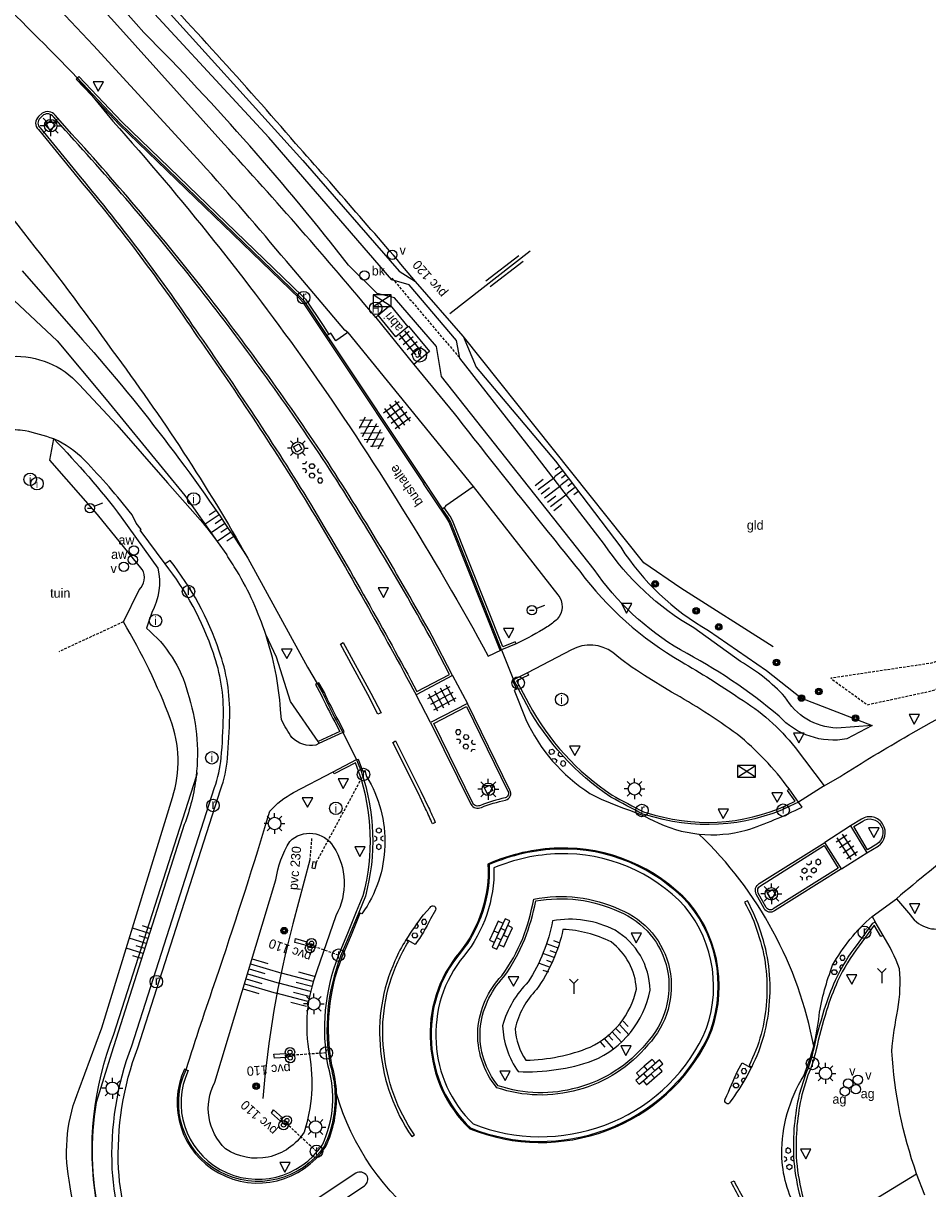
# Model space of a CAD drawing. Header units: metres. Extents: x 121538 to 126242, y 445257 to 454505.
# Tile 30 of 83: x 123582 to 123669, y 450960 to 451072. Entities that reach past the tile are written whole.
import ezdxf
from ezdxf.enums import TextEntityAlignment as Align

# ---------------------------------------------------------------- set-up
doc = ezdxf.new("R2010")
doc.units = ezdxf.units.M
doc.linetypes.add('GREPPEL', pattern=[100, 100, 0])
doc.linetypes.add('STIPPELFIJN', pattern=[0.375, 0.25, -0.125])
for name, color, linetype in [('SYMBD01', 8, 'Continuous'), ('SYMBD02', 8, 'Continuous'), ('SYMBD03', 8, 'Continuous'), ('SYMBD04', 8, 'Continuous'), ('SYMBT09', 8, 'Continuous'), ('TEK-D05', 8, 'Continuous'), ('TEK-D20', 7, 'Continuous'), ('TER-D07S', 8, 'Continuous'), ('TER-T02', 8, 'RASTER'), ('TER-T07', 8, 'GREPPEL'), ('TOPOT04', 8, 'Continuous'), ('TOPOT05', 8, 'STIPPELFIJN'), ('TOPOT11', 8, 'STIPPELFIJN'), ('TOPOT13', 8, 'STIPPELFIJN'), ('TOPOT14', 8, 'Continuous'), ('TOPOT18', 8, 'STIPPELFIJN'), ('TOPOT20', 8, 'Continuous'), ('TOPOT21', 8, 'Continuous'), ('TOPOT22', 8, 'Continuous'), ('TOPOT23', 8, 'Continuous'), ('TOPOT24', 8, 'Continuous'), ('TOPOT26', 8, 'Continuous'), ('TOPOT28', 8, 'Continuous'), ('TOPOT30', 8, 'Continuous'), ('TOPOT31', 8, 'Continuous'), ('TOPOT50', 8, 'Continuous'), ('TOPOV04', 8, 'Continuous'), ('WEG-T01', 8, 'Continuous'), ('WEG-T20', 8, 'Continuous'), ('WEG-T21', 8, 'Continuous'), ('WEG-T23', 12, 'Continuous')]:
    doc.layers.add(name, color=color, linetype=linetype)
doc.styles.add('ISO', font='provutr.shx')
doc.linetypes.add('RASTER', pattern='A,0.25,-0.25,[150,BLOK.SHX,S=0.25,R=0,X=0,Y=0],-0.25,0.25', length=1)

# ---------------------------------------------------------------- blocks, each defined once
blk = doc.blocks.new('GREP')
at = {"linetype": 'Continuous'}
for p, q in [((-0.35, 2), (-0.35, -2)), ((0.35, 2), (0.35, -2))]:
    blk.add_line(p, q, dxfattribs=at)
blk = doc.blocks.new('talud')
for p, q in [((0, 0.75), (0.5, 0.75)), ((0, 0.5), (1, 0.5)), ((0, 0.25), (0.5, 0.25)), ((0, 0), (1, 0)), ((0, -0.25), (0.5, -0.25)), ((0, -0.5), (1, -0.5)), ((0, -0.75), (0.5, -0.75))]:
    blk.add_line(p, q)
blk = doc.blocks.new('abri')
for p, q in [((-2.1, 1.2), (2.1, 1.2)), ((-2.1, -1.2), (-2.1, 1.2)), ((2.1, 1.2), (2.1, -1.2)), ((2.1, -1.2), (-2.1, -1.2))]:
    blk.add_line(p, q)
blk = doc.blocks.new('tegels-l')
for p, q in [((-0.62, -1.22), (-0.62, 1.22)), ((0, -1.22), (0, 1.22)), ((0.62, -1.22), (0.62, 1.22)), ((0.92, 0.95), (-0.92, 0.95)), ((0.92, 0.32), (-0.92, 0.32)), ((0.92, -0.3), (-0.92, -0.3)), ((0.92, -0.93), (-0.92, -0.93))]:
    blk.add_line(p, q)
blk = doc.blocks.new('asfalt-l')
for p, q in [((-0.93, 0.18), (0.7, 1.13)), ((-0.76, 1.01), (0.3, 1.62)), ((-0.7, 1.13), (0.93, 0.18)), ((-0.3, 1.62), (0.76, 1.01)), ((-0.89, -0.52), (0.89, 0.52)), ((-0.89, 0.52), (0.89, -0.52)), ((-0.93, -0.18), (0.7, -1.13)), ((-0.76, -1.01), (0.3, -1.62)), ((-0.7, -1.13), (0.93, -0.18)), ((-0.3, -1.62), (0.76, -1.01))]:
    blk.add_line(p, q)
blk = doc.blocks.new('tegels-m')
for p, q in [((-0.31, -1.23), (-0.31, 1.25)), ((0.31, -1.23), (0.31, 1.25)), ((0.62, 0.94), (-0.62, 0.94)), ((0.62, 0.31), (-0.62, 0.31)), ((0.62, -0.31), (-0.62, -0.31)), ((0.62, -0.94), (-0.62, -0.94))]:
    blk.add_line(p, q)
blk = doc.blocks.new('beton-m')
for p, q in [((-0.23, 1.44), (-0.45, 1.31)), ((-0.45, 1.31), (-0.45, 1.05)), ((0, 1.31), (-0.23, 1.44)), ((0, 1.05), (0, 1.31)), ((-0.68, 0.66), (-0.45, 0.52)), ((-0.45, 0.26), (-0.68, 0.13)), ((-0.45, 1.05), (-0.23, 0.92)), ((-0.45, 0.52), (-0.45, 0.26)), ((-0.23, 0.92), (0, 1.05)), ((0, 0.52), (0.23, 0.66)), ((0, 0.26), (0, 0.52)), ((0.23, 0.13), (0, 0.26)), ((0.23, 0.66), (0.45, 0.52)), ((0.45, 0.26), (0.23, 0.13)), ((0.45, 0.52), (0.45, 0.26)), ((-0.45, -0.26), (-0.23, -0.13)), ((-0.45, -0.52), (-0.45, -0.26)), ((-0.23, -0.66), (-0.45, -0.52)), ((-0.23, -0.13), (0, -0.26)), ((0, -0.52), (-0.23, -0.66)), ((0, -0.26), (0, -0.52)), ((0, -1.05), (0.23, -0.92)), ((0.23, -0.92), (0.45, -1.05)), ((0.45, -0.26), (0.68, -0.13)), ((0.45, -0.52), (0.45, -0.26)), ((0.68, -0.66), (0.45, -0.52))]:
    blk.add_line(p, q)
blk = doc.blocks.new('paal')
for radius in [0.45, 0.2]:
    blk.add_circle((0, 0), radius)
blk = doc.blocks.new('lichtmast')
for p, q in [((-0.6, 0), (-1, 0)), ((-0.71, 0.71), (-0.42, 0.42)), ((0, 0.6), (0, 1)), ((0.42, 0.42), (0.71, 0.71)), ((0.6, 0), (1, 0)), ((-0.42, -0.42), (-0.71, -0.71)), ((0, -0.6), (0, -1)), ((0.42, -0.42), (0.71, -0.71))]:
    blk.add_line(p, q)
blk.add_circle((0, 0), 0.6)
blk = doc.blocks.new('schk')
for p, q in [((-0.86, -0.56), (0.86, 0.56)), ((0.86, 0.56), (-0.86, 0.56)), ((-0.86, 0.56), (-0.86, -0.56)), ((0.86, -0.56), (-0.86, 0.56)), ((0.86, -0.56), (0.86, 0.56)), ((-0.86, -0.56), (0.86, -0.56))]:
    blk.add_line(p, q)
blk = doc.blocks.new('BOOM')
for radius in [0.315, 0.225, 0.135]:
    blk.add_circle((0, 0), radius)
blk = doc.blocks.new('afsl-water')
blk.add_circle((0, 0), 0.45)
at = {"style": 'ISO'}
blk.add_attdef('AFSL-WATER', (0.7, 0), '', height=0.9, dxfattribs=at)
blk = doc.blocks.new('brandkraan')
blk.add_circle((0, 0), 0.45)
at = {"style": 'ISO'}
blk.add_attdef('BRANDKRAAN', (0.7, 0), '', height=0.9, dxfattribs=at)
blk = doc.blocks.new('afsl-gas')
blk.add_circle((0, 0), 0.45)
at = {"style": 'ISO'}
blk.add_attdef('AFSL-GAS', (0.7, 0), '', height=0.9, dxfattribs=at)
blk = doc.blocks.new('verkeersbord')
for p, q in [((0.5, 0.32), (-0.5, 0.32)), ((-0.5, 0.32), (0, -0.6)), ((0, -0.6), (0.5, 0.32))]:
    blk.add_line(p, q)
blk = doc.blocks.new('verklikker')
blk.add_circle((0, 0), 0.45)
at = {"style": 'ISO'}
blk.add_attdef('VERKLIKKER', (0.7, 0), '', height=0.9, dxfattribs=at)
blk = doc.blocks.new('wegwijzer')
for q in [(-0.42, 1.42), (0.42, 1.42), (0, 0)]:
    blk.add_line((0, 1), q)
blk = doc.blocks.new('inspectieput')
blk.add_circle((0, 0), 0.6)
at = {"style": 'ISO'}
blk.add_text('i', height=0.8, dxfattribs=at).set_placement((0, 0), align=Align.MIDDLE)
blk = doc.blocks.new('kolk')
blk.add_circle((0, 0), 0.6)
at = {"style": 'ISO'}
blk.add_text('r', height=0.933, dxfattribs=at).set_placement((0.06, -0.33), align=Align.CENTER)
blk = doc.blocks.new('aanduidingsbord')
for p, q in [((-0.81, -0.33), (0, 0)), ((-1.45, -0.5), (-1.01, -0.5))]:
    blk.add_line(p, q)
blk.add_circle((-1.23, -0.5), 0.45)
blk = doc.blocks.new('fietsklem')
for p, q in [((-0.11, 0.25), (-0.09, 0.18)), ((-0.09, 0.18), (-0.06, 0.1)), ((-0.06, 0.1), (-0.05, 0.03)), ((-0.05, 0.03), (-0.04, -0.04)), ((0.05, 0.03), (0.07, 0.1)), ((0.05, -0.04), (0.05, 0.03)), ((0.07, 0.1), (0.09, 0.18)), ((0.09, 0.18), (0.11, 0.25)), ((-0.27, -0.19), (-0.35, -0.12)), ((-0.21, -0.22), (-0.27, -0.19)), ((-0.14, -0.21), (-0.21, -0.22)), ((-0.09, -0.17), (-0.14, -0.21)), ((-0.05, -0.11), (-0.09, -0.17)), ((-0.04, -0.04), (-0.05, -0.11)), ((0.06, -0.11), (0.05, -0.04)), ((0.09, -0.17), (0.06, -0.11)), ((0.15, -0.21), (0.09, -0.17)), ((0.21, -0.22), (0.15, -0.21)), ((0.27, -0.19), (0.21, -0.22)), ((0.35, -0.12), (0.27, -0.19))]:
    blk.add_line(p, q)
blk.add_circle((0, 0), 0.675)
blk.add_arc((0, 0.28), 0.115, 347.4532, 192.5468)
blk = doc.blocks.new('bushalte')
blk.add_circle((0, 0), 0.6)
at = {"style": 'ISO'}
blk.add_text('H', height=0.8, dxfattribs=at).set_placement((0, 0), align=Align.MIDDLE)
blk = doc.blocks.new('klinkers-l')
at = {"linetype": 'Continuous'}
for p, q in [((0.25, 1.5), (-0.25, 1.5)), ((-0.25, 1.5), (-0.25, 0.5)), ((0.25, 0.5), (0.25, 1.5)), ((-0.25, 1), (-0.75, 1)), ((-0.75, 1), (-0.75, 0)), ((-0.25, 0), (-0.75, 0)), ((-0.75, 0), (-0.75, -1)), ((0.25, 0.5), (-0.25, 0.5)), ((-0.25, 0.5), (-0.25, -0.5)), ((0.75, 1), (0.25, 1)), ((0.25, -0.5), (0.25, 0.5)), ((0.75, 0), (0.75, 1)), ((-0.75, -1), (-0.25, -1)), ((-0.25, -0.5), (-0.25, 0)), ((0.25, -0.5), (-0.25, -0.5)), ((-0.25, -0.5), (-0.25, -1.5)), ((0.75, 0), (0.25, 0)), ((0.25, 0), (0.25, -0.5)), ((0.25, -1.5), (0.25, -0.5)), ((0.25, -1), (0.75, -1)), ((0.75, -1), (0.75, 0)), ((-0.25, -1.5), (0.25, -1.5))]:
    blk.add_line(p, q, dxfattribs=at)
blk = doc.blocks.new('beton-s')
for p, q in [((-0.45, 0.26), (-0.23, 0.13)), ((0, 1.05), (-0.23, 0.92)), ((-0.23, 0.92), (-0.23, 0.66)), ((-0.23, 0.66), (0, 0.53)), ((-0.23, 0.13), (-0.23, -0.13)), ((0.23, 0.92), (0, 1.05)), ((0, 0.53), (0.23, 0.66)), ((0.23, 0.66), (0.23, 0.92)), ((0.23, 0.13), (0.45, 0.26)), ((0.23, -0.13), (0.23, 0.13)), ((-0.23, -0.13), (-0.45, -0.26)), ((-0.23, -0.66), (0, -0.53)), ((-0.23, -0.92), (-0.23, -0.66)), ((0, -1.05), (-0.23, -0.92)), ((0, -0.53), (0.23, -0.66)), ((0.23, -0.92), (0, -1.05)), ((0.45, -0.26), (0.23, -0.13)), ((0.23, -0.66), (0.23, -0.92))]:
    blk.add_line(p, q)

msp = doc.modelspace()

# ---------------------------------------------------------------- linework, layer by layer
at = {"layer": 'TER-T02', "flags": 128}
for points in [[(123620.14, 451047.49, 0.005481), (123608.62, 451060.75, 0.011068), (123593.33, 451077.65, 0.00577), (123571.08, 451101.31)], [(123599.06, 450999.91), (123591.14, 450975.14, 0.135097), (123589.45, 450959.16, 0.009857), (123589.72, 450957.92)]]:
    msp.add_lwpolyline(points, format="xyb", dxfattribs=at)
for points in [[(123624.72, 451042.23), (123620.14, 451047.49)], [(123654.48, 451012.39), (123645.6, 451018), (123642.04, 451020.46), (123624.72, 451042.23)], [(123599.18, 451000.27), (123599.06, 450999.91)]]:
    msp.add_lwpolyline(points, dxfattribs=at)
at = {"layer": 'TER-T07'}
msp.add_lwpolyline([(123631.14, 451050.4), (123623.41, 451044.39)], dxfattribs=at)
at = {"layer": 'TOPOT04'}
msp.add_lwpolyline([(123587.65, 451067.04), (123589.04, 451065.34)], dxfattribs=at)
msp.add_lwpolyline([(123589.04, 451065.34), (123591.08, 451062.87, -0.028393), (123609.75, 451039.45, -0.028457), (123627.11, 451011.49), (123628.4, 451012.09)], format="xyb", dxfattribs=at)
at = {"layer": 'TOPOT05', "flags": 128}
for points in [[(123681.28, 451017.15), (123669.87, 451010.84), (123659.99, 451009.36), (123663.51, 451006.82), (123669.68, 451008.15), (123683.49, 451013.34), (123688.4, 451016.39)], [(123592.08, 451014.78), (123585.89, 451011.91)]]:
    msp.add_lwpolyline(points, dxfattribs=at)
at = {"layer": 'TOPOT11'}
for points in [[(123612.74, 450982.75), (123609.54, 450983.89)], [(123611.56, 450973.36), (123607.56, 450973.09)], [(123610.63, 450963.9), (123607.16, 450967.1)]]:
    msp.add_lwpolyline(points, dxfattribs=at)
at = {"layer": 'TOPOT13'}
msp.add_lwpolyline([(123610.16, 450993.97), (123609.98, 450991.92)], dxfattribs=at)
at = {"layer": 'TOPOT18'}
for points in [[(123617.87, 451047.8), (123624.35, 451040.16)], [(123615.14, 451000.12), (123610.5, 450991.5)]]:
    msp.add_lwpolyline(points, dxfattribs=at)
at = {"layer": 'TOPOT50'}
for points in [[(123568.18, 451099.07), (123569.55, 451099.93), (123571.38, 451100.09), (123594.5, 451075.53), (123609.3, 451059.1), (123618.55, 451048.47), (123620.14, 451047.49)], [(123581.61, 451045.65), (123585.74, 451041.77), (123590.44, 451036.15), (123597.98, 451026.92), (123601.1, 451022.49)], [(123601.1, 451022.49), (123602, 451021.21)], [(123610.8, 451003.27), (123608.14, 451007.13), (123606.8, 451011.4), (123605.76, 451013.55)]]:
    msp.add_lwpolyline(points, dxfattribs=at)
for points in [[(123663.96, 451004.81), (123661.54, 451003.53, -0.259116), (123655.04, 451005.72, 0.053451), (123645.57, 451012.08, -0.1084), (123637.27, 451019.82), (123622.62, 451038.36), (123622.16, 451041.24), (123618.11, 451045.91), (123616.46, 451046.34), (123613.71, 451049.06, 0.029041), (123594.06, 451071.4, 0.014919), (123568.83, 451097.79), (123568.18, 451099.07)], [(123663.96, 451004.81), (123660.58, 451004.58, -0.259471), (123655.6, 451007.57, 0.079073), (123651.33, 451010.97), (123646.85, 451014.2, -0.114673), (123638.27, 451022.22), (123631.41, 451031.16), (123624.4, 451040.12), (123624.08, 451041.82), (123619.52, 451047.15), (123617.85, 451047.65), (123606.05, 451061.33), (123591.55, 451077.04), (123578.36, 451090.74), (123570.43, 451099.11)], [(123582.38, 451048.51), (123588.16, 451041.89, -0.037998), (123604.03, 451020.9)], [(123624.72, 451042.23), (123625.95, 451039.26), (123633.57, 451030.23), (123639.83, 451021.94, 0.119533), (123648.25, 451013.95), (123653.82, 451010.11), (123657.19, 451007.46), (123663.96, 451004.81)], [(123592.08, 451014.78), (123593.6, 451017.87, 0.346308), (123593.9, 451019.82), (123589.61, 451025.09), (123585.03, 451030.31), (123585.4, 451032.35)], [(123585.4, 451032.35, -0.032), (123591.88, 451024.84), (123595.4, 451019.95, -0.186281), (123594.8, 451015.67), (123594.29, 451014.17, -0.156521), (123598.25, 451008.01, -0.108639), (123599.06, 450999.91)], [(123613.36, 450935.05, -0.103667), (123613.39, 450934.25), (123612.86, 450932.78), (123611.91, 450931.8), (123611.88, 450933.67, 0.448841), (123610.78, 450935), (123603.33, 450937.77, -0.054956), (123598.83, 450940.7), (123596.42, 450942.93, 0.447144), (123594.67, 450943.21), (123592.83, 450942.17), (123591.52, 450942.36), (123588.49, 450947.41), (123588.57, 450948.86), (123589.95, 450949.93, 0.317248), (123590.04, 450951.42, -0.096021), (123586.88, 450961.15, -0.147457), (123587.85, 450969.87), (123590, 450975.77), (123596.79, 450997.91, 0.169678), (123596.61, 451005.41, 0.044356), (123592.08, 451014.78)], [(123599.06, 450999.91, -0.062757), (123597.93, 450995.3), (123590.93, 450973.35), (123589.47, 450968.59, 0.096322), (123589.72, 450957.92)], [(123609.98, 450991.92), (123608.35, 450985.77, 0.045176), (123605.48, 450968.98)]]:
    msp.add_lwpolyline(points, format="xyb", dxfattribs=at)
for points in [[(123608.06, 450993.69, -0.484854), (123612.24, 450993.19, -0.279944), (123612.47, 450986.54), (123610.67, 450981.26, 0.139213), (123609.94, 450973.2, -0.123255), (123609.43, 450965.74, -0.419046), (123601.89, 450964.14, -0.336212), (123600.87, 450970.54), (123606.72, 450989.99, -0.097409)], [(123633.29, 450986.06, -0.094667), (123630.96, 450980.2, 0.129948), (123628.49, 450975.98, 0.149166), (123630, 450971.57, 0.095341), (123637.17, 450972.62, 0.250463), (123642.65, 450979.4, 0.259457), (123639.29, 450985.15, 0.163017)], [(123634.29, 450985.23, -0.099872), (123631.76, 450979.45, 0.146921), (123629.7, 450975.69, 0.137696), (123630.73, 450972.66, 0.091213), (123636.89, 450973.92, 0.232942), (123641.34, 450979.49, 0.223663), (123638.9, 450984.03, 0.103671)]]:
    msp.add_lwpolyline(points, format="xyb", close=True, dxfattribs=at)
at = {"layer": 'TOPOV04'}
for points in [[(123628.4, 451012.09), (123629.54, 451009.21)], [(123613.14, 451004.15), (123614.47, 451001.55)], [(123659.37, 450999.01), (123656.89, 450997.46)], [(123663.96, 450986.46), (123666.3, 450988.18)]]:
    msp.add_lwpolyline(points, dxfattribs=at)
for points in [[(123658.36, 450974.01, 0.157012), (123647.34, 450994.39)], [(123611.95, 450972.19, 0.000821), (123611.96, 450972.11)], [(123612.55, 450969.47, -0.008713), (123612.34, 450970.27)], [(123621.31, 450956.83, -0.166079), (123612.55, 450969.47)]]:
    msp.add_lwpolyline(points, format="xyb", dxfattribs=at)
at = {"layer": 'WEG-T01'}
for points in [[(123510.6, 451144.92, 0.015802), (123518.47, 451132.17, 0.024665), (123535.99, 451108, 0.01038), (123554.66, 451085.43), (123562.9, 451075.63), (123573.48, 451063.11, -0.023345), (123591.01, 451040.86, -0.031609), (123604.03, 451020.9)], [(123616.31, 451044.03, 0.012482), (123601.73, 451060.7), (123591.24, 451072.39, 0.004604), (123580.27, 451084.01), (123569.47, 451094.92), (123566.69, 451097.75)], [(123613.62, 451042.57), (123613.35, 451042.79), (123607.74, 451049.42, 0.007881), (123599.52, 451058.93), (123589.23, 451070.14), (123578.31, 451081.73), (123564.07, 451096.21)], [(123561.45, 451091.85), (123570.16, 451083.91, -0.019072), (123587.65, 451067.04)], [(123544.46, 451039.9), (123547.99, 451050.47), (123550.65, 451058.37, -0.110527), (123551.5, 451061.38, -0.126355), (123553.37, 451063.4, -0.089261), (123556.68, 451064.77, -0.1616), (123558.68, 451064.56, -0.0552), (123560.52, 451063.47, -0.03068), (123563.44, 451060.98, -0.033424), (123564.97, 451059.29, -0.028983), (123566.49, 451057.13), (123573.56, 451047.64), (123579.46, 451042.05), (123581.33, 451040.28, -0.227276), (123587.85, 451037.58), (123591.46, 451033.72), (123596.32, 451028.13), (123599.45, 451024.57, -0.018548), (123601.1, 451022.49)], [(123623.69, 451009.64), (123621.73, 451013.4, 0.018579), (123611.39, 451030.61, 0.019286), (123599.64, 451046.86, 0.018881), (123586.69, 451062.14), (123585.53, 451063.45, 0.391108), (123584.29, 451063.65), (123583.95, 451063.32, 0.440876), (123583.92, 451062.08), (123587.75, 451057.4, -0.027124), (123599.18, 451042.19, -0.016314), (123610.19, 451025.46, -0.011985), (123620.18, 451007.78, 0.011985)], [(123619.98, 451039.52), (123623.84, 451034.79, 0.003886), (123635.9, 451019.64, 0.099504), (123645.62, 451010.96, -0.019115), (123651.2, 451007.46, -0.08962), (123656.57, 451002.71), (123659.37, 450999.01)], [(123585.4, 451032.35, 0.03857), (123582.64, 451033.13, 0.066433), (123580.81, 451033.18, 0.116147), (123580.11, 451032.94, 0.137277), (123578.84, 451031.16), (123577.36, 451023.68)], [(123596.08, 451020.35), (123593.7, 451023.58), (123593.8, 451023.64), (123593.31, 451024.26), (123592.92, 451025.07, 0.024504), (123588.36, 451030.31, 0.093872), (123585.4, 451032.35)], [(123625.65, 451027.79), (123633.79, 451017.38, -0.380966), (123633.73, 451015.05, -0.047668), (123632.78, 451014.29, -0.026894), (123629.79, 451012.68)], [(123605.76, 451013.55, 0.056321), (123602.97, 451019.68, 0.012662), (123602, 451021.21)], [(123659.37, 450999.01), (123660.86, 450999.9, -0.008802), (123667.45, 451003.89, -0.033822), (123679.68, 451009.9, 0.042584), (123689.1, 451015.05), (123699.66, 451021.61)], [(123594.46, 450952.1), (123594, 450951.88), (123593.64, 450952.59, -0.104763), (123591.02, 450962.19, -0.101871), (123592.89, 450974.05), (123594.73, 450979.74), (123600.84, 450998.85, 0.064029), (123601.48, 451001.72, 0.014571), (123601.69, 451005.72, 0.092306), (123600.72, 451011.77, 0.086518), (123596.08, 451020.35)], [(123610.85, 451003.08), (123610.57, 451002.93, -0.249942), (123608.27, 451003.67, -0.039707), (123607.27, 451005.35), (123607.17, 451006.37, 0.061255), (123605.76, 451013.55)], [(123655.99, 450998.72, 0.069775), (123651, 451003.98, 0.03272), (123644.71, 451008.03), (123642.12, 451009.64, -0.034255), (123639.08, 451011.82, 0.294682), (123635.12, 451012.1), (123630.89, 451009.87)], [(123610.7, 451008.87), (123611.23, 451007.92, 0.013632), (123612.54, 451005.27), (123613.14, 451004.15)], [(123629.86, 451008.3), (123629.6, 451008.2), (123630.73, 451005.41, 0.144063), (123636.88, 450998.29, 0.033652), (123640.01, 450996.91, -0.04086), (123642.96, 450995.68, 0.092525), (123647.34, 450994.39)], [(123656.89, 450997.46, -0.192864), (123643.04, 450996.01), (123641.95, 450996.31, -0.00798), (123638.88, 450997.95, -0.123677), (123630.81, 451006.81), (123629.98, 451008.37)], [(123621.58, 451005.1), (123625.45, 450997.26, 0.411932), (123626.45, 450996.95, -0.038357), (123628.78, 450997.66, 0.486066), (123629.2, 450998.62), (123625.12, 451006.95)], [(123598.1, 450971.75, -0.004978), (123600.99, 450980.47, 0.007762), (123605.87, 450995.65), (123606.14, 450996.58, -0.0867), (123608.43, 450998.37), (123612.22, 451000.36)], [(123614.91, 451000.42, -0.149353), (123615.32, 450988.43), (123614.68, 450986.86)], [(123615.05, 451000.48), (123615.25, 451000.51), (123615.43, 450999.93, -0.146927), (123617.17, 450993.26, -0.152496), (123614.99, 450986.74), (123614.82, 450986.8)], [(123679.15, 450998.41, 0.012193), (123666.3, 450988.18)], [(123647.34, 450994.39, 0.092525), (123651.89, 450994.76, 0.037872), (123657.24, 450996.99), (123656.89, 450997.46)], [(123666.3, 450988.18), (123667.66, 450986.6, 0.390362), (123671.54, 450985.62, 0.201002), (123673.05, 450987.15, 0.002069), (123674.33, 450989.69, -0.144328), (123680.45, 450996.67)], [(123663.46, 450992.58), (123664.54, 450993.22, 0.400302), (123665.01, 450995.32, 0.437398), (123662.95, 450995.82), (123661.9, 450995.19)], [(123661.02, 450991.05), (123654.61, 450987.01, -0.446807), (123653.6, 450987.24), (123652.85, 450988.61, -0.406407), (123653.14, 450989.63), (123659.42, 450993.59)], [(123614.68, 450986.86), (123613.84, 450984.78), (123612.94, 450982.65, 0.138922), (123611.95, 450972.16, -0.00101), (123611.96, 450972.11)], [(123658.36, 450974.01, 0.036803), (123658.88, 450976.96, -0.0507), (123660.18, 450981.79, -0.085826), (123663.96, 450986.46)], [(123658.54, 450955.67), (123658.15, 450956.49, -0.087709), (123656.46, 450963.36, -0.068422), (123657.01, 450969.4), (123657.6, 450971.31, 0.043362), (123658.35, 450973.62, -0.018496), (123659.38, 450977.5, -0.028852), (123660.45, 450980.34, -0.056145), (123662.56, 450983.78), (123664.04, 450985.84), (123664.26, 450985.96)], [(123668.24, 450961.76, -0.069861), (123665.86, 450973.52, -0.026613), (123666.43, 450977.53, 0.066128), (123666.6, 450981.45, 0.052976), (123665.02, 450984.64)], [(123658.54, 450955.67), (123658.19, 450955.48), (123656.83, 450958.12, -0.12848), (123655.3, 450963.62, -0.140796), (123657.4, 450971.17, 0.036803), (123658.36, 450974.01)], [(123611.96, 450972.11, -0.043702), (123612.34, 450970.27)], [(123612.34, 450970.27, -0.139898), (123611.38, 450964.43, -0.39138), (123601.28, 450961.97, -0.394902), (123598.1, 450971.75)]]:
    msp.add_lwpolyline(points, format="xyb", dxfattribs=at)
for points in [[(123587.65, 451067.04), (123591.79, 451062.66), (123609.09, 451045.95), (123609.4, 451045.63), (123611.63, 451042.28)], [(123616.31, 451044.03), (123616.54, 451044.25)], [(123616.31, 451044.03), (123619.98, 451039.52)], [(123613.62, 451042.57), (123612.47, 451041.77), (123612, 451042.52), (123611.81, 451042.4)], [(123613.62, 451042.57), (123625.65, 451027.79)], [(123619.4, 451043.12), (123619.47, 451043.2), (123621.47, 451040.75), (123619.98, 451039.52)], [(123611.81, 451042.4), (123611.63, 451042.28)], [(123611.63, 451042.28), (123611.9, 451041.86)], [(123611.9, 451041.86), (123621.03, 451028.16)], [(123621.03, 451028.16), (123622.68, 451025.65)], [(123622.87, 451025.77), (123623.04, 451025.9), (123623.05, 451025.97), (123625.65, 451027.79)], [(123622.68, 451025.65), (123622.87, 451025.77)], [(123628.4, 451012.09), (123623.49, 451024.42), (123623.26, 451024.81), (123622.68, 451025.65)], [(123604.03, 451020.9), (123609.75, 451010.42), (123610.7, 451008.87)], [(123629.79, 451012.68), (123628.4, 451012.09)], [(123623.69, 451009.64), (123620.18, 451007.78)], [(123623.69, 451009.64), (123625.12, 451006.95)], [(123630.89, 451009.87), (123629.54, 451009.21)], [(123629.54, 451009.21), (123629.98, 451008.37)], [(123621.58, 451005.1), (123620.18, 451007.78)], [(123629.98, 451008.37), (123629.86, 451008.3)], [(123625.12, 451006.95), (123621.58, 451005.1)], [(123613.14, 451004.15), (123610.85, 451003.08)], [(123612.22, 451000.36), (123614.47, 451001.55)], [(123614.47, 451001.55), (123614.57, 451001.31), (123614.91, 451000.42)], [(123614.91, 451000.42), (123615.05, 451000.48)], [(123656.89, 450997.46), (123655.99, 450998.72)], [(123661.9, 450995.19), (123659.42, 450993.59)], [(123661.9, 450995.19), (123663.46, 450992.58)], [(123661.02, 450991.05), (123659.42, 450993.59)], [(123661.02, 450991.05), (123663.46, 450992.58)], [(123610.61, 450991.65), (123610.27, 450991.73), (123610.17, 450991.16), (123610.51, 450991.08), (123610.61, 450991.65)], [(123614.82, 450986.8), (123614.68, 450986.86)], [(123663.96, 450986.46), (123664.26, 450985.96)], [(123665.02, 450984.64), (123664.26, 450985.96)], [(123609.71, 450984.04), (123609.65, 450983.67), (123608.56, 450983.97), (123608.62, 450984.34), (123609.71, 450984.04)], [(123607.68, 450973.3), (123607.74, 450972.92), (123606.58, 450972.86), (123606.52, 450973.23), (123607.68, 450973.3)], [(123607.36, 450967.14), (123607.17, 450966.81), (123606.3, 450967.58), (123606.49, 450967.9), (123607.36, 450967.14)], [(123659.74, 450956.57), (123668.24, 450961.76)], [(123669.03, 450959.71), (123668.24, 450961.76)]]:
    msp.add_lwpolyline(points, dxfattribs=at)
msp.add_lwpolyline([(123613.19, 451012.78), (123615.83, 451007.93), (123616.82, 451006.05), (123616.52, 451005.9), (123615.56, 451007.79), (123612.93, 451012.63)], close=True, dxfattribs=at)
for points in [[(123618.22, 451003.34), (123620.64, 450998.48), (123621.37, 450996.95, -0.015994), (123622.03, 450995.5), (123621.75, 450995.38, 0.016011), (123621.1, 450996.82), (123620.37, 450998.35), (123617.95, 451003.2)], [(123633.89, 450992.95, 0.09484), (123627.2, 450991.45, -0.182344), (123624.43, 450982.96, 0.19592), (123621.67, 450974.3, 0.193234), (123625.42, 450966.15, 0.187217), (123638.47, 450966.01, 0.191924), (123648.15, 450974.77, 0.282941), (123646.34, 450987.72, 0.215182)], [(123633.9, 450992.5, 0.090501), (123627.66, 450991.15, -0.176245), (123624.78, 450982.67, 0.196166), (123622.12, 450974.33, 0.191467), (123625.66, 450966.54, 0.185958), (123638.31, 450966.43, 0.191785), (123647.75, 450974.96, 0.282426), (123646, 450987.42, 0.214943)], [(123631.48, 450988.14, -0.158194), (123639.75, 450987.15, -0.24955), (123644.52, 450981.45, -0.24478), (123642.44, 450974.13, -0.15709), (123635.74, 450969.81, -0.152262), (123627.94, 450970.02, -0.192314), (123626.12, 450975.64, -0.16809), (123628.41, 450980.78, 0.060071), (123630.42, 450984.36, 0.046197)], [(123651.99, 450987.98), (123651.73, 450987.84, -0.048876), (123653.01, 450984.86, -0.102146), (123653.82, 450978.35, -0.105258), (123652.15, 450972.15), (123652.41, 450972, 0.105456), (123654.12, 450978.33, 0.102043), (123653.29, 450984.96, 0.048833)], [(123621.94, 450987.46, -0.323862), (123622.06, 450987.09), (123621.57, 450986.24, -0.042638), (123620.09, 450983.78), (123619.26, 450984.25, -0.021836), (123620.9, 450986.63), (123621.54, 450987.35, -0.423398)], [(123619.21, 450984.22, 0.048928), (123618.16, 450982.22, 0.135803), (123616.78, 450973.57, 0.125954), (123619.77, 450965.33), (123620.02, 450965.5, -0.125985), (123617.08, 450973.6, -0.13594), (123618.44, 450982.1, -0.048902), (123619.46, 450984.05)], [(123651.48, 450972.41), (123652.35, 450971.93), (123651.95, 450971.13, -0.021523), (123650.32, 450968.62, -0.559195), (123649.97, 450968.53, -0.460447), (123649.87, 450968.91, -0.005295), (123651.08, 450971.67)], [(123614.4, 450961.81), (123607.41, 450957.15, 0.442295), (123607.19, 450956.2, 0.413398), (123608.15, 450955.89), (123615.23, 450960.6, 0.383785), (123615.45, 450961.58, 0.387961)], [(123650.71, 450961.06, 0.020387), (123651.74, 450959.2), (123655.28, 450953.54), (123655.03, 450953.38), (123651.48, 450959.04, -0.020405), (123650.44, 450960.93)]]:
    msp.add_lwpolyline(points, format="xyb", close=True, dxfattribs=at)
at = {"layer": 'WEG-T20'}
for points in [[(123587.65, 451067.04), (123587.54, 451066.93), (123589.04, 451065.34)], [(123589.04, 451065.34), (123591.24, 451063.03), (123591.68, 451062.55), (123608.98, 451045.84), (123609.29, 451045.54), (123611.78, 451041.77)], [(123611.9, 451041.86), (123611.78, 451041.77)], [(123611.78, 451041.77), (123620.89, 451028.08)], [(123621.03, 451028.16), (123620.89, 451028.08)], [(123628.4, 451012.09), (123628.25, 451012.06), (123623.35, 451024.35), (123623.13, 451024.73), (123620.89, 451028.08)], [(123629.54, 451009.21), (123629.43, 451009.11), (123629.86, 451008.3)], [(123614.47, 451001.55), (123614.62, 451001.59), (123615.05, 451000.48)]]:
    msp.add_lwpolyline(points, dxfattribs=at)
for points in [[(123594.57, 450952.15), (123594.17, 450952.87, -0.104755), (123591.62, 450962.22, -0.101966), (123593.46, 450973.85), (123595.3, 450979.55), (123601.41, 450998.65, 0.063862), (123602.08, 451001.67, 0.01458), (123602.29, 451005.7, 0.092207), (123601.28, 451011.97, 0.086092), (123596.57, 451020.69), (123596.08, 451020.35)], [(123613.14, 451004.15), (123613.27, 451004.25), (123612.69, 451005.35, -0.013663), (123611.38, 451008), (123610.85, 451008.93), (123610.7, 451008.87)], [(123612.55, 450969.47, 0.063344), (123612.1, 450972.19, -0.138783), (123613.08, 450982.59), (123613.98, 450984.72), (123614.82, 450986.8)], [(123598.1, 450971.75), (123597.96, 450971.81, 0.39453), (123601.21, 450961.84, 0.391775), (123611.51, 450964.36, 0.121063), (123612.55, 450969.47)]]:
    msp.add_lwpolyline(points, format="xyb", dxfattribs=at)
msp.add_lwpolyline([(123633.88, 450993.05, 0.095795), (123627.09, 450991.51, -0.183737), (123624.35, 450983.02, 0.195868), (123621.57, 450974.3, 0.19361), (123625.36, 450966.07, 0.187487), (123638.5, 450965.91, 0.191954), (123648.24, 450974.73, 0.283051), (123646.41, 450987.78, 0.215233)], format="xyb", close=True, dxfattribs=at)
at = {"layer": 'WEG-T21'}
for points in [[(123587.65, 451067.04), (123587.81, 451067.19), (123591.95, 451062.82), (123609.24, 451046.11), (123609.58, 451045.77), (123611.25, 451043.25), (123611.81, 451042.4)], [(123629.79, 451012.68), (123629.69, 451012.86), (123628.52, 451012.38), (123623.69, 451024.51), (123623.45, 451024.93), (123623.44, 451024.95), (123622.87, 451025.77)], [(123610.8, 451003.27), (123610.85, 451003.08)]]:
    msp.add_lwpolyline(points, dxfattribs=at)
for points in [[(123623.4, 451009.73), (123621.53, 451013.3, 0.018576), (123611.2, 451030.49, 0.019285), (123599.46, 451046.73, 0.018883), (123586.52, 451062), (123585.36, 451063.31, 0.385918), (123584.43, 451063.48), (123584.1, 451063.16, 0.449494), (123584.08, 451062.23), (123587.92, 451057.54, -0.027118), (123599.37, 451042.31, -0.016313), (123610.38, 451025.57, -0.011857), (123620.27, 451008.08)], [(123625.02, 451006.65), (123629.01, 450998.52, -0.486269), (123628.73, 450997.87, 0.038506), (123626.36, 450997.15, -0.416243), (123625.64, 450997.36), (123621.88, 451005)], [(123662.2, 450995.11), (123663.07, 450995.63, -0.439395), (123664.82, 450995.21, -0.399704), (123664.42, 450993.41), (123663.54, 450992.89)], [(123659.35, 450993.28), (123660.71, 450991.12), (123654.48, 450987.2, -0.449906), (123653.79, 450987.35), (123653.04, 450988.72, -0.408376), (123653.25, 450989.43)], [(123631.67, 450987.96, -0.155431), (123639.66, 450986.94, -0.249719), (123644.3, 450981.4, -0.245019), (123642.27, 450974.27, -0.157276), (123635.68, 450970.02, -0.151063), (123628.07, 450970.21, -0.190181), (123626.34, 450975.62, -0.168431), (123628.58, 450980.64, 0.060302), (123630.62, 450984.28, 0.044474)]]:
    msp.add_lwpolyline(points, format="xyb", close=True, dxfattribs=at)
for points in [[(123610.7, 451008.87), (123610.53, 451008.76), (123611.05, 451007.83, 0.013596), (123612.37, 451005.17), (123612.86, 451004.24), (123610.8, 451003.27)], [(123630.89, 451009.87), (123630.99, 451009.67), (123629.84, 451009.11), (123630.18, 451008.47), (123631, 451006.91, 0.123581), (123639, 450998.14, 0.007907), (123642.03, 450996.52), (123643.1, 450996.22, 0.189353), (123656.57, 450997.54), (123655.83, 450998.57), (123655.99, 450998.72)], [(123598.1, 450971.75), (123598.31, 450971.67, 0.39547), (123601.39, 450962.16, 0.390775), (123611.19, 450964.54, 0.185682), (123611.74, 450972.1, -0.139124), (123612.74, 450982.73), (123613.63, 450984.86), (123614.48, 450986.94), (123615.11, 450988.5, 0.149133), (123614.7, 451000.35), (123614.36, 451001.23), (123614.36, 451001.24), (123612.32, 451000.17), (123612.22, 451000.36)], [(123665.02, 450984.64), (123664.81, 450984.56), (123664.18, 450985.65), (123662.74, 450983.65, 0.056175), (123660.66, 450980.25, 0.028824), (123659.59, 450977.43, 0.018494), (123658.57, 450973.57, -0.043174), (123657.81, 450971.23), (123657.23, 450969.34, 0.068305), (123656.69, 450963.37, 0.08763), (123658.35, 450956.58), (123658.65, 450955.96), (123658.87, 450956.05), (123659.74, 450956.57)]]:
    msp.add_lwpolyline(points, format="xyb", dxfattribs=at)
at = {"layer": 'WEG-T23'}
for points in [[(123585.04, 451062.01), (123584.59, 451062.51), (123585.1, 451062.96), (123585.54, 451062.45), (123585.04, 451062.01)], [(123608.71, 451031.08), (123608.42, 451031.58), (123608.92, 451031.87), (123609.21, 451031.37), (123608.71, 451031.08)], [(123627.55, 450998.57), (123627.02, 450998.29), (123626.74, 450998.82), (123627.27, 450999.1), (123627.55, 450998.57)], [(123654.41, 450989.05), (123654.71, 450988.53), (123654.19, 450988.23), (123653.89, 450988.75), (123654.41, 450989.05)]]:
    msp.add_lwpolyline(points, dxfattribs=at)

# ---------------------------------------------------------------- block references
at = {"layer": 'SYMBD01', "linetype": 'Continuous'}
for name, p, rotation in [('asfalt-l', (123615.9, 451032.9), 212.1677584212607), ('beton-m', (123610.19, 451029.28), 210.114773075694), ('beton-m', (123624.98, 451003.25), 27.68168648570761), ('beton-m', (123657.92, 450990.89), 301.8731070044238)]:
    msp.add_blockref(name, p, dxfattribs=dict(at, rotation=rotation))
at = {"layer": 'SYMBD01'}
for p, rotation in [((123633.76, 451001.73), 223.828275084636), ((123616.61, 450993.95), 180.4214423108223), ((123620.51, 450985.3), 325.649293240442), ((123660.73, 450981.82), 330.291613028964), ((123651.28, 450970.93), 331.1360820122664), ((123655.97, 450963.19), 4.269970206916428)]:
    msp.add_blockref('beton-s', p, dxfattribs=dict(at, rotation=rotation))
at = {"layer": 'SYMBD02'}
for p, rotation in [((123628.34, 450984.79), 155.0458663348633), ((123642.58, 450971.52), 311.0824412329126)]:
    msp.add_blockref('klinkers-l', p, dxfattribs=dict(at, rotation=rotation))
at = {"layer": 'SYMBD03', "linetype": 'Continuous'}
for name, p, rotation in [('tegels-m', (123619.62, 451041.58), 218.9191783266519), ('tegels-l', (123618.36, 451034.67), 216.1746776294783), ('tegels-l', (123622.67, 451007.45), 297.9628480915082), ('tegels-m', (123661.54, 450993.15), 32.84174346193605)]:
    msp.add_blockref(name, p, dxfattribs=dict(at, rotation=rotation))
at = {"layer": 'SYMBD04', "yscale": 2}
for p, xscale, zscale, rotation in [((123632.5, 451026.68), 1.9907705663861, 1.9907705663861, 36.70081075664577), ((123634.8, 451028.46), 0.9074625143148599, 0.9074625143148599, 217.1555237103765)]:
    msp.add_blockref('talud', p, dxfattribs=dict(at, xscale=xscale, zscale=zscale, rotation=rotation))
at = {"layer": 'SYMBD04', "linetype": 'Continuous', "yscale": 2}
for p, xscale, zscale, rotation in [((123601.83, 451024.23), 1.59993675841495, 1.59993675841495, 214.3214139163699), ((123594.28, 450983.87), 1.719430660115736, 1.719430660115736, 162.3160543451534), ((123633.43, 450982.52), 1.129941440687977, 1.129941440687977, 160.4220906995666), ((123604.01, 450980.96), 3.147467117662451, 3.147467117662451, 343.2699546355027), ((123610.06, 450979.26), 3.143271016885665, 3.143271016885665, 165.3010892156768), ((123638.97, 450975.42), 1.378520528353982, 1.378520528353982, 312.1131044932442)]:
    msp.add_blockref('talud', p, dxfattribs=dict(at, xscale=xscale, zscale=zscale, rotation=rotation))
at = {"layer": 'SYMBT09', "xscale": 0.639419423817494, "yscale": 0.62406443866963, "zscale": 0.639419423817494, "rotation": 309.2728946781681}
msp.add_blockref('abri', (123617.97, 451043.68), dxfattribs=at)
at = {"layer": 'TER-D07S', "rotation": 127.5152376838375}
msp.add_blockref('GREP', (123628.68, 451048.48), dxfattribs=at)
at = {"layer": 'TOPOT14'}
for p in [(123616.94, 451045.64), (123651.91, 451000.41)]:
    msp.add_blockref('schk', p, dxfattribs=at)
at = {"layer": 'TOPOT20'}
for p in [(123590.1, 451026.21), (123632.54, 451016.39)]:
    msp.add_blockref('aanduidingsbord', p, dxfattribs=at)
at = {"layer": 'TOPOT21'}
for p in [(123585.1, 451062.45), (123608.83, 451031.46), (123627.12, 450998.69), (123641.16, 450998.73), (123606.6, 450995.41), (123654.3, 450988.64), (123610.37, 450978.08), (123659.5, 450971.4), (123591.03, 450969.96), (123610.53, 450966.24)]:
    msp.add_blockref('lichtmast', p, dxfattribs=at)
at = {"layer": 'TOPOT22'}
for name, p in [('fietsklem', (123620.52, 451040.41)), ('paal', (123610.15, 450983.9)), ('paal', (123610, 450983.43)), ('paal', (123608.08, 450973.44)), ('paal', (123608.1, 450972.87)), ('paal', (123607.46, 450966.43)), ('paal', (123607.78, 450966.87))]:
    msp.add_blockref(name, p, dxfattribs=at)
at = {"layer": 'TOPOT23'}
for p in [(123609.39, 451045.93), (123598.33, 451017.7), (123629.99, 451008.91), (123615.14, 451000.12), (123600.69, 450997.14), (123641.87, 450996.65), (123655.43, 450996.68), (123663.23, 450984.94), (123612.74, 450982.75), (123595.25, 450980.21), (123611.56, 450973.36), (123658.25, 450972.34), (123610.63, 450963.9)]:
    msp.add_blockref('kolk', p, dxfattribs=at)
at = {"layer": 'TOPOT24'}
ref = msp.add_blockref('brandkraan', (123615.23, 451048.06), dxfattribs=at)
ref.add_attrib('BRANDKRAAN', 'bk', (123615.93, 451048.06), dxfattribs={"height": 0.9, "style": 'ISO'})
ref = msp.add_blockref('afsl-water', (123593.1, 451021.64), dxfattribs=at)
ref.add_attrib('AFSL-WATER', 'aw', (123591.61, 451022.2), dxfattribs={"height": 0.9, "style": 'ISO'})
ref = msp.add_blockref('afsl-water', (123592.98, 451020.75), dxfattribs=at)
ref.add_attrib('AFSL-WATER', 'aw', (123590.91, 451020.82), dxfattribs={"height": 0.9, "style": 'ISO'})
ref = msp.add_blockref('afsl-gas', (123661.36, 450969.67), dxfattribs=at)
ref.add_attrib('AFSL-GAS', 'ag', (123660.16, 450968.48), dxfattribs={"height": 0.9, "style": 'ISO'})
ref = msp.add_blockref('afsl-gas', (123662.41, 450969.87), dxfattribs=at)
ref.add_attrib('AFSL-GAS', 'ag', (123662.87, 450969.01), dxfattribs={"height": 0.9, "style": 'ISO'})
at = {"layer": 'TOPOT26'}
for p in [(123643.13, 451018.42), (123647.08, 451015.83), (123649.24, 451014.29), (123654.78, 451010.87), (123657.19, 451007.46), (123658.86, 451008.09), (123662.38, 451005.52), (123607.51, 450985.11), (123604.83, 450970.17)]:
    msp.add_blockref('BOOM', p, dxfattribs=at)
at = {"layer": 'TOPOT28'}
for p in [(123583.14, 451028.47), (123583.79, 451028.06), (123598.83, 451026.59), (123595.17, 451014.89), (123634.16, 451007.32), (123600.58, 451001.72), (123612.48, 450996.86)]:
    msp.add_blockref('inspectieput', p, dxfattribs=at)
at = {"layer": 'TOPOT30'}
for name, p in [('verkeersbord', (123589.67, 451066.36)), ('verkeersbord', (123585.1, 451062.45)), ('bushalte', (123616.31, 451044.9)), ('verkeersbord', (123617.05, 451017.73)), ('verkeersbord', (123640.4, 451016.22)), ('verkeersbord', (123629.08, 451013.83)), ('verkeersbord', (123607.78, 451011.85)), ('verkeersbord', (123668.01, 451005.56)), ('verkeersbord', (123656.93, 451003.76)), ('verkeersbord', (123635.43, 451002.53)), ('verkeersbord', (123613.19, 450999.37)), ('verkeersbord', (123627.12, 450998.69)), ('verkeersbord', (123609.76, 450997.56)), ('verkeersbord', (123654.85, 450998.04)), ('verkeersbord', (123649.68, 450996.47)), ('verkeersbord', (123664.13, 450994.67)), ('verkeersbord', (123614.79, 450992.83)), ('verkeersbord', (123654.3, 450988.64)), ('verkeersbord', (123668.06, 450987.36)), ('verkeersbord', (123641.33, 450984.55)), ('verkeersbord', (123662.01, 450980.56)), ('wegwijzer', (123664.91, 450980.06)), ('verkeersbord', (123629.54, 450980.36)), ('wegwijzer', (123635.32, 450979.03)), ('verkeersbord', (123640.33, 450973.71)), ('verkeersbord', (123628.73, 450971.3)), ('verkeersbord', (123657.6, 450963.78)), ('verkeersbord', (123607.59, 450962.51))]:
    msp.add_blockref(name, p, dxfattribs=at)
at = {"layer": 'TOPOT31'}
ref = msp.add_blockref('verklikker', (123617.9, 451050.05), dxfattribs=at)
ref.add_attrib('VERKLIKKER', 'v', (123618.6, 451050.05), dxfattribs={"height": 0.9, "style": 'ISO'})
ref = msp.add_blockref('verklikker', (123592.12, 451020.07), dxfattribs=at)
ref.add_attrib('VERKLIKKER', 'v', (123590.85, 451019.46), dxfattribs={"height": 0.9, "style": 'ISO'})
ref = msp.add_blockref('verklikker', (123661.66, 450970.42), dxfattribs=at)
ref.add_attrib('VERKLIKKER', 'v', (123661.77, 450971.19), dxfattribs={"height": 0.9, "style": 'ISO'})
ref = msp.add_blockref('verklikker', (123662.61, 450970.79), dxfattribs=at)
ref.add_attrib('VERKLIKKER', 'v', (123663.31, 450970.79), dxfattribs={"height": 0.9, "style": 'ISO'})

# ---------------------------------------------------------------- texts
at = {"layer": 'TEK-D05', "style": 'ISO'}
for s, p in [('gld', (123651.94, 451023.63)), ('tuin', (123585.05, 451017.1))]:
    msp.add_text(s, height=0.9, dxfattribs=at).set_placement(p)
at = {"layer": 'TEK-D20', "style": 'ISO'}
for s, rotation, p in [('pvc 120', 130.2837, (123623.18, 451046.4)), ('abri', 129.2729, (123619, 451043.07)), ('bushalte', 124.5962, (123620.89, 451026.24)), ('pvc 230', 85.139, (123608.81, 450988.98)), ('pvc 110', 160.4382, (123610.21, 450982.94)), ('pvc 110', 183.9044, (123608.11, 450972.33)), ('pvc 110', 137.3352, (123606.95, 450966.03))]:
    msp.add_text(s, height=0.9, rotation=rotation, dxfattribs=at).set_placement(p)

doc.saveas('drawing.dxf')
